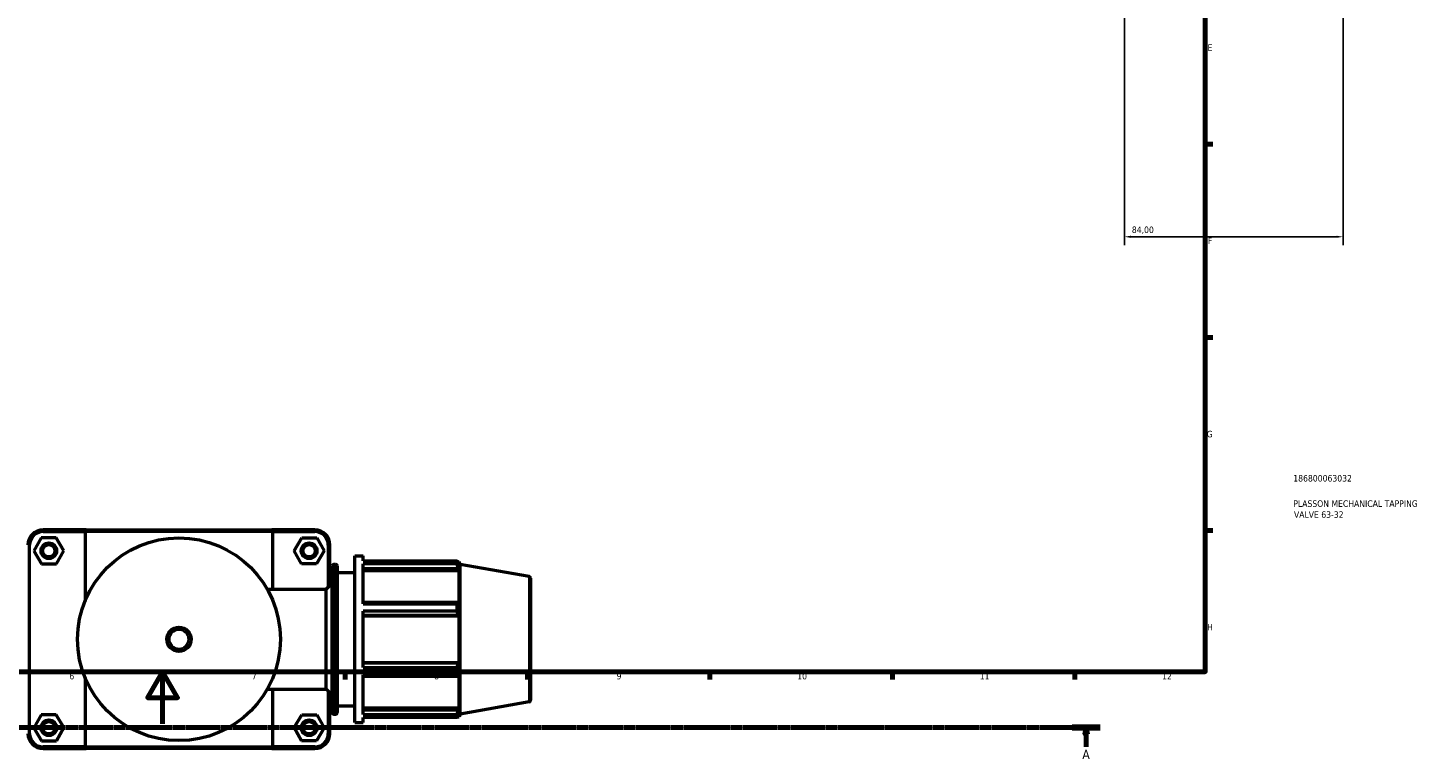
# Model space of a CAD drawing. Header units: millimetres. Extents: x 0 to 1016, y -12 to 1487.
# Tile 3 of 7: x 369 to 907, y -12 to 267. Entities that reach past the tile are written whole.
import ezdxf

# ---------------------------------------------------------------- set-up
doc = ezdxf.new("R2010")
doc.units = ezdxf.units.MM
doc.linetypes.add('CHAIN', pattern=[0.7087, 0.4724, -0.0591, 0.1181, -0.0591])
for name, color, linetype, lineweight in [('Border (ISO)', 7, 'Continuous', 70), ('Dimension (ISO)', 7, 'Continuous', 25), ('Section Line (ISO)', 7, 'CHAIN', 70), ('Title (ISO)', 7, 'Continuous', 50), ('Visible (ISO)', 7, 'Continuous', 50), ('Visible Narrow (ISO)', 7, 'Continuous', 35)]:
    doc.layers.add(name, color=color, linetype=linetype, lineweight=lineweight)
doc.styles.add('Label Text (ISO)', font='tahoma.ttf')
doc.styles.add('Note Text (ISO)', font='tahoma.ttf')
doc.dimstyles.new('Default (ISO)', dxfattribs={"dimtxt": 2.5, "dimasz": 2.5, "dimexe": 3.175, "dimexo": 0, "dimgap": 0.762, "dimtad": 1, "dimrnd": 1e-08, "dimzin": 0, "dimtxsty": 'Note Text (ISO)', "dimcen": 0.09, "dimdle": 10, "dimclrd": 256, "dimclre": 256, "dimclrt": 256, "dimazin": 0, "dimtfac": 1.40208, "dimtmove": 0, "dimatfit": 3, "dimfxl": 1, "dimtolj": 1, "dimtzin": 0, "dimlwd": -1, "dimlwe": -1, "dimarcsym": 0})

# ---------------------------------------------------------------- blocks, each defined once
blk = doc.blocks.new('Borders Default Border')
at = {"layer": 'Border (ISO)'}
for p, q in [((821, 222.75), (823.9, 222.75)), ((821, 148.5), (823.9, 148.5)), ((821, 74.25), (823.9, 74.25)), ((490.58, 20), (490.58, 17.1)), ((560.67, 20), (560.67, 17.1)), ((630.75, 20), (630.75, 17.1)), ((700.83, 20), (700.83, 17.1)), ((770.92, 20), (770.92, 17.1))]:
    blk.add_line(p, q, dxfattribs=at)
at = {"layer": 'Border (ISO)', "flags": 128}
for points in [[(20, 20), (20, 574), (821, 574), (821, 20), (20, 20)], [(420.5, 0), (420.5, 20), (414.73, 10), (426.27, 10), (420.5, 20)]]:
    blk.add_lwpolyline(points, dxfattribs=at)
at = {"layer": 'Border (ISO)', "color": 232, "true_color": 0xca0064, "char_height": 2.5, "attachment_point": 7, "style": 'Note Text (ISO)'}
for s, insert in [('E', (821.94, 258.63)), ('F', (822, 184.38)), ('G', (821.61, 110.08)), ('H', (821.74, 35.88)), ('6', (384.66, 17.05)), ('7', (454.77, 17.1)), ('8', (524.81, 17.04)), ('9', (594.88, 17.05)), ('10', (664.29, 17.05)), ('11', (734.37, 17.1)), ('12', (804.46, 17.1))]:
    blk.add_mtext(s, dxfattribs=dict(at, insert=insert))
blk = doc.blocks.new('Title Blocks ISO')
at = {"layer": 'Title (ISO)', "color": 232, "true_color": 0xca0064, "style": 'Note Text (ISO)'}
for tag, p in [('PART_NUMBER_001', (33.84, 73.13)), ('DESCRIPTION_001', (33.84, 63.4)), ('DESCRIPTION_002', (34.09, 59.18))]:
    blk.add_attdef(tag, p, '', height=2.5, dxfattribs=at)
blk = doc.blocks.new('2dTransSection0')
at = {"layer": 'Section Line (ISO)', "linetype": 'CHAIN'}
blk.add_line((97.31, -1.46), (780.71, -1.46), dxfattribs=at)
at = {"layer": 'Section Line (ISO)', "linetype": 'Continuous', "lineweight": 140}
blk.add_line((769.91, -1.46), (780.71, -1.46), dxfattribs=at)
at = {"layer": 'Section Line (ISO)', "linetype": 'Continuous'}
for p, q in [((775.31, -1.46), (774.81, -3.96)), ((774.81, -3.96), (775.81, -3.96)), ((775.31, -3.96), (775.31, -1.46)), ((775.81, -3.96), (775.31, -1.46)), ((775.31, -8.82), (775.31, -3.96))]:
    blk.add_line(p, q, dxfattribs=at)
at = {"layer": 'Section Line (ISO)', "linetype": 'Continuous', "flags": 128}
blk.add_lwpolyline([(775.81, -3.96), (775.31, -1.46), (774.81, -3.96), (775.81, -3.96)], dxfattribs=at)
at = {"layer": 'Section Line (ISO)'}
blk.add_solid([(775.81, -3.96), (775.31, -1.46), (774.81, -3.96), (775.81, -3.96)], dxfattribs=at)
at = {"layer": 'Section Line (ISO)', "insert": (773.82, -13.46), "char_height": 3.5, "attachment_point": 7, "style": 'Label Text (ISO)'}
blk.add_mtext('A', dxfattribs=at)
blk = doc.blocks.new('*D14')
at = {"layer": 'Defpoints', "color": 0, "transparency": 16777216}
for p in [(789.96, 313.04), (873.96, 313.04), (789.96, 187.2)]:
    blk.add_point(p, dxfattribs=at)
at = {"layer": 'Dimension (ISO)', "transparency": 16777216}
for p, q in [((789.96, 313.04), (789.96, 184.02)), ((873.96, 313.04), (873.96, 184.02)), ((871.46, 187.2), (792.46, 187.2))]:
    blk.add_line(p, q, dxfattribs=at)
for points in [[(792.46, 187.62), (792.46, 186.78), (789.96, 187.2)], [(871.46, 187.62), (871.46, 186.78), (873.96, 187.2)]]:
    blk.add_solid(points, dxfattribs=at)
at = {"layer": 'Dimension (ISO)', "color": 232, "true_color": 0xca0064, "transparency": 16777216, "insert": (792.82, 191.14), "char_height": 2.5, "attachment_point": 1, "style": 'Note Text (ISO)'}
blk.add_mtext('\\A1;84,00', dxfattribs=at)

msp = doc.modelspace()

# ---------------------------------------------------------------- linework, layer by layer
at = {"layer": 'Visible (ISO)'}
for p, q in [((373.868, 71.495), (371.008, 66.479)), ((379.641, 71.526), (373.868, 71.495)), ((391.108, 74.51), (374.581, 74.51)), ((374.581, 73.88), (390.693, 73.88)), ((382.555, 66.541), (379.641, 71.526)), ((462.869, 73.88), (390.693, 73.88)), ((390.693, 73.88), (390.693, 47.171)), ((391.108, 74.51), (462.454, 74.51)), ((478.981, 74.51), (462.454, 74.51)), ((462.869, 73.88), (478.981, 73.88)), ((462.869, 51.71), (462.869, 73.88)), ((471.008, 66.541), (473.921, 71.526)), ((473.921, 71.526), (479.695, 71.495)), ((479.695, 71.495), (482.555, 66.479)), ((369.411, -3.69), (369.411, 68.71)), ((371.008, 66.479), (373.921, 61.495)), ((379.695, 61.526), (382.555, 66.541)), ((473.868, 61.526), (471.008, 66.541)), ((482.555, 66.479), (479.641, 61.495)), ((484.151, 68.71), (484.151, 52.58)), ((484.781, 53.21), (484.781, 68.71)), ((373.921, 61.495), (379.695, 61.526)), ((479.641, 61.495), (473.868, 61.526)), ((485.653, 4.35), (485.653, 60.67)), ((486.293, 61.31), (486.941, 61.31)), ((487.581, 60.67), (487.581, 4.35)), ((494.281, 0.51), (494.281, 64.51)), ((494.281, 64.51), (497.481, 64.51)), ((497.481, 62.62), (497.481, 64.51)), ((497.481, 62.62), (533.602, 62.62)), ((497.481, 46.139), (497.481, 61.463)), ((533.602, 61.463), (497.481, 61.463)), ((497.481, 59.759), (534.068, 59.759)), ((533.602, 61.463), (533.602, 62.62)), ((533.805, 62.27), (534.418, 62.27)), ((534.418, 60.893), (534.068, 61.809)), ((534.068, 59.759), (534.418, 58.908)), ((534.781, 61.271), (534.418, 62.27)), ((534.418, 60.893), (534.418, 62.27)), ((534.781, 3.749), (534.781, 61.271)), ((561.252, 56.604), (534.781, 61.271)), ((483.281, 51.71), (485.653, 54.082)), ((487.581, 58.11), (494.281, 58.11)), ((497.481, 58.908), (534.418, 58.908)), ((534.418, 46.252), (534.418, 58.908)), ((561.781, 55.973), (561.781, 9.047)), ((460.672, 51.71), (483.281, 51.71)), ((483.281, 13.31), (483.281, 51.71)), ((534.068, 46.695), (497.481, 46.695)), ((497.481, 46.139), (533.602, 46.139)), ((497.481, 21.675), (497.481, 43.346)), ((533.602, 43.346), (497.481, 43.346)), ((533.602, 43.346), (533.602, 46.139)), ((534.418, 46.252), (534.068, 46.695)), ((497.481, 41.748), (534.068, 41.748)), ((497.481, 41.459), (534.418, 41.459)), ((534.068, 41.748), (534.418, 41.459)), ((534.418, 23.561), (534.418, 41.459)), ((497.481, 23.561), (534.418, 23.561)), ((534.068, 23.273), (497.481, 23.273)), ((497.481, 21.675), (533.602, 21.675)), ((533.602, 18.881), (533.602, 21.675)), ((534.418, 23.561), (534.068, 23.273)), ((390.693, 17.85), (390.693, -8.86)), ((497.481, 3.558), (497.481, 18.881)), ((533.602, 18.881), (497.481, 18.881)), ((497.481, 18.325), (534.068, 18.325)), ((534.068, 18.325), (534.418, 18.769)), ((534.418, 6.113), (534.418, 18.769)), ((460.672, 13.31), (483.281, 13.31)), ((462.869, -8.86), (462.869, 13.31)), ((483.281, 13.31), (485.653, 10.939)), ((484.151, 12.44), (484.151, -3.69)), ((484.781, -3.69), (484.781, 11.81)), ((487.581, 6.91), (494.281, 6.91)), ((497.481, 6.113), (534.418, 6.113)), ((534.418, 6.113), (534.068, 5.261)), ((561.252, 8.417), (534.781, 3.749)), ((373.868, 3.495), (371.008, -1.521)), ((379.641, 3.526), (373.868, 3.495)), ((382.555, -1.459), (379.641, 3.526)), ((471.008, -1.459), (473.921, 3.526)), ((473.921, 3.526), (479.695, 3.495)), ((479.695, 3.495), (482.555, -1.521)), ((486.293, 3.71), (486.941, 3.71)), ((494.281, 0.51), (497.481, 0.51)), ((534.068, 5.261), (497.481, 5.261)), ((497.481, 3.558), (533.602, 3.558)), ((497.481, 0.51), (497.481, 2.401)), ((533.602, 2.401), (497.481, 2.401)), ((533.602, 2.401), (533.602, 3.558)), ((533.805, 2.75), (534.418, 2.75)), ((534.068, 3.212), (534.418, 4.128)), ((534.418, 2.75), (534.418, 4.128)), ((534.781, 3.749), (534.418, 2.75)), ((371.008, -1.521), (373.921, -6.505)), ((379.695, -6.474), (382.555, -1.459)), ((473.868, -6.474), (471.008, -1.459)), ((482.555, -1.521), (479.641, -6.505)), ((373.921, -6.505), (379.695, -6.474)), ((390.693, -8.86), (374.581, -8.86)), ((374.581, -9.49), (391.108, -9.49)), ((390.693, -8.86), (462.869, -8.86)), ((462.454, -9.49), (391.108, -9.49)), ((462.454, -9.49), (478.981, -9.49)), ((478.981, -8.86), (462.869, -8.86)), ((479.641, -6.505), (473.868, -6.474))]:
    msp.add_line(p, q, dxfattribs=at)
for centre, radius in [((426.781, 32.51), 38.952), ((376.781, 66.51), 3), ((376.781, 66.51), 2.37), ((476.781, 66.51), 3), ((476.781, 66.51), 2.37), ((426.781, 32.51), 4.666), ((376.781, -1.49), 3), ((376.781, -1.49), 2.37), ((476.781, -1.49), 3), ((476.781, -1.49), 2.37)]:
    msp.add_circle(centre, radius, dxfattribs=at)
for centre, radius, start, end in [((374.581, 68.71), 5.8, 90, 180), ((374.581, 68.71), 5.17, 90, 180), ((478.981, 68.71), 5.8, 0, 90), ((478.981, 68.71), 5.17, 0, 90), ((486.293, 60.67), 0.64, 90, 180), ((486.941, 60.67), 0.64, 0, 90), ((561.141, 55.973), 0.64, 0, 80), ((561.141, 9.047), 0.64, 280, 0), ((486.293, 4.35), 0.64, 180, 270), ((486.941, 4.35), 0.64, 270, 0), ((374.581, -3.69), 5.8, 180, 270), ((374.581, -3.69), 5.17, 180, 270), ((478.981, -3.69), 5.8, 270, 0), ((478.981, -3.69), 5.17, 270, 0)]:
    msp.add_arc(centre, radius, start, end, dxfattribs=at)
for points in [[(391.108, 74.51), (390.969, 74.301), (390.831, 74.091), (390.693, 73.88)], [(462.454, 74.51), (462.593, 74.301), (462.731, 74.091), (462.869, 73.88)], [(391.108, -9.49), (390.969, -9.28), (390.831, -9.07), (390.693, -8.86)], [(462.454, -9.49), (462.593, -9.28), (462.731, -9.07), (462.869, -8.86)]]:
    msp.add_open_spline(points, degree=3, dxfattribs=at)
for points, weights in [([(533.602, 62.62), (533.845, 62.206), (534.068, 61.809)], [1, 1.00110742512, 1.00139794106]), ([(534.068, 59.759), (533.845, 60.594), (533.602, 61.463)], [1.00139794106, 1.00110742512, 1]), ([(533.602, 46.139), (533.845, 46.423), (534.068, 46.695)], [1, 1.00110742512, 1.00139794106]), ([(534.068, 41.748), (533.845, 42.531), (533.602, 43.346)], [1.00139794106, 1.00110742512, 1]), ([(533.602, 21.675), (533.845, 22.49), (534.068, 23.273)], [1, 1.00110742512, 1.00139794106]), ([(534.068, 18.325), (533.845, 18.598), (533.602, 18.881)], [1.00139794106, 1.00110742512, 1]), ([(533.602, 3.558), (533.845, 4.427), (534.068, 5.261)], [1, 1.00110742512, 1.00139794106]), ([(534.068, 3.212), (533.845, 2.815), (533.602, 2.401)], [1.00139794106, 1.00110742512, 1])]:
    msp.add_rational_spline(points, weights, degree=2, dxfattribs=at)
at = {"layer": 'Visible Narrow (ISO)'}
for p, q in [((374.581, 73.912), (374.581, 74.479)), ((478.981, 73.912), (478.981, 74.479)), ((369.38, 68.71), (368.813, 68.71)), ((484.183, 68.71), (484.75, 68.71)), ((486.293, 60.956), (486.293, 4.065)), ((486.941, 4.065), (486.941, 60.956)), ((561.252, 8.714), (561.252, 56.307)), ((369.38, -3.69), (368.813, -3.69)), ((484.183, -3.69), (484.75, -3.69)), ((374.581, -8.891), (374.581, -9.458)), ((478.981, -8.891), (478.981, -9.458))]:
    msp.add_line(p, q, dxfattribs=at)
msp.add_circle((426.781, 32.51), 3.666, dxfattribs=at)

# ---------------------------------------------------------------- block references
msp.add_blockref('Borders Default Border', (0, 0))
msp.add_blockref('Title Blocks ISO', (821, 20)).add_auto_attribs({'PART_NUMBER_001': '186800063032', 'DESCRIPTION_001': 'PLASSON MECHANICAL TAPPING', 'DESCRIPTION_002': 'VALVE 63-32'})
at = {"layer": 'Section Line (ISO)'}
msp.add_blockref('2dTransSection0', (0, 0), dxfattribs=at)

# ---------------------------------------------------------------- dimensions: what is measured, and where the dimension line sits
at = {"layer": 'Dimension (ISO)'}
dim = msp.add_linear_dim(base=(789.964, 187.199), p1=(873.964, 313.045), p2=(789.964, 313.045), dimstyle='Default (ISO)', override={"dimdec": 2, "dimtp": 0, "dimtm": 0, "dimtdec": 2, "dimtofl": 0, "dimatfit": 1}, dxfattribs=at)
dim.commit()
dim.dimension.update_dxf_attribs({"geometry": '*D14', "text_midpoint": (796.964, 187.199), "dimtype": 160})

doc.saveas('drawing.dxf')
